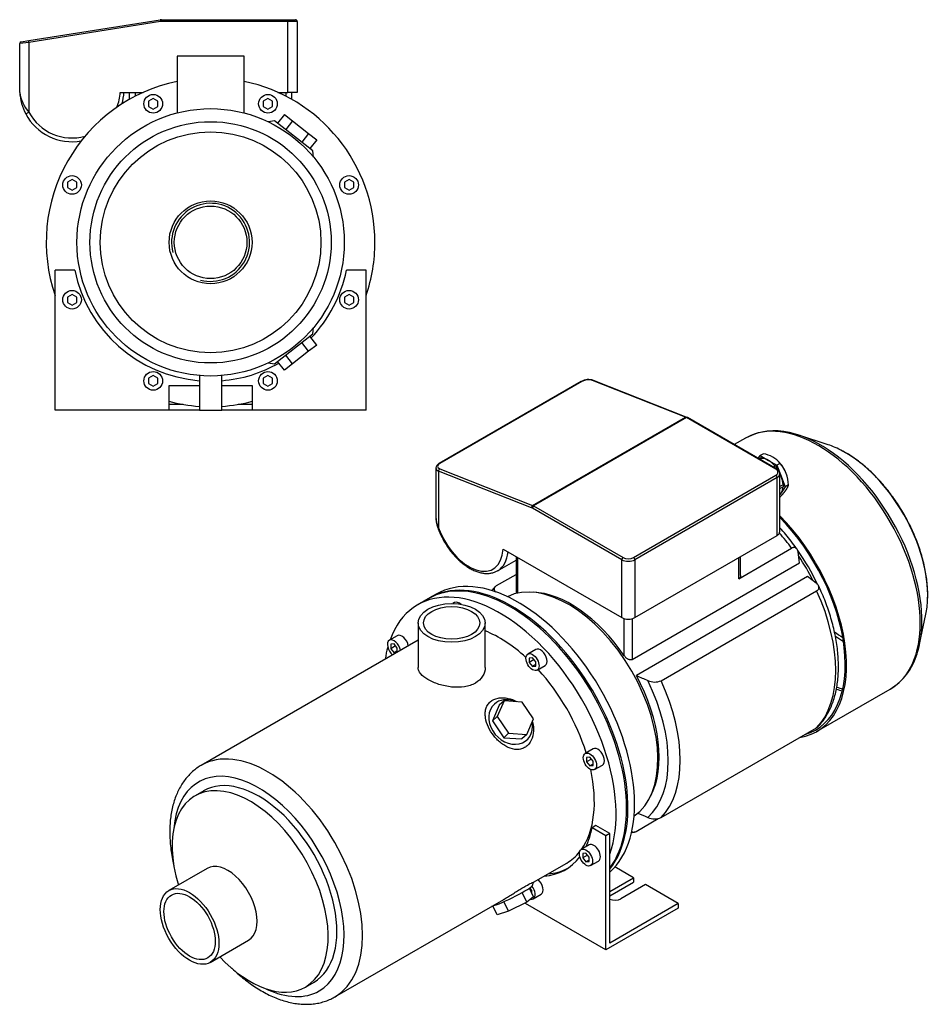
# Model space of a CAD drawing. Header units: millimetres. Extents: x 130 to 1175, y 15 to 805.
# Tile 2 of 2: x 686 to 1175, y 15 to 543. Entities that reach past the tile are written whole.
import ezdxf

# ---------------------------------------------------------------- set-up
doc = ezdxf.new("R2010")
doc.units = ezdxf.units.MM
for name, color, linetype in [('1', 7, 'Continuous'), ('BASETTA_MEC_80_M', 7, 'Continuous'), ('CARCASSA_MEC_80-', 7, 'Continuous'), ('COPRIVENTOLA_MEC', 7, 'Continuous'), ('CORPO_MH_3-5_[7]', 7, 'Continuous'), ('FLANGIA_MOTORE_T', 7, 'Continuous'), ('STAFFA_3-5-9_INT', 7, 'Continuous')]:
    doc.layers.add(name, color=color, linetype=linetype)

# ---------------------------------------------------------------- blocks, each defined once
blk = doc.blocks.new('SE')
at = {"layer": '1', "color": 7, "linetype": 'Continuous'}
for p, q in [((1082.67, 307.5), (1083.73, 309)), ((1084.08, 307.88), (1083.05, 307.28)), ((1084.64, 307.46), (1083.69, 306.91)), ((1085.5, 310.02), (1083.73, 309)), ((1083.73, 309), (1088.22, 306.4)), ((1088.22, 306.4), (1092.71, 303.81)), ((1091.86, 303.39), (1090.82, 302.79)), ((1092.41, 302.57), (1091.81, 302.22)), ((1094.48, 304.83), (1092.71, 303.81)), ((1092.71, 303.81), (1094.96, 298.02)), ((1094.09, 305.32), (1093.76, 305.68)), ((1094.96, 298.02), (1097.2, 292.24)), ((1098.04, 298.42), (1098, 298.55)), ((1095.99, 293.34), (1094.28, 292.36)), ((1094.28, 291.36), (1096.25, 292.5)), ((1097.2, 292.24), (1094.96, 289.04)), ((1098.97, 293.26), (1097.2, 292.24)), ((1094.96, 289.04), (1094.28, 288.08)), ((1094.48, 286.87), (1094.28, 286.75))]:
    blk.add_line(p, q, dxfattribs=at)
for centre, radius, start, end in [((1082.85, 295.05), 15.2, 40.0478, 79.9522), ((1079.81, 292.48), 19.18, 2.3229, 40.0891)]:
    blk.add_arc(centre, radius, start, end, dxfattribs=at)
for centre, major_axis, start_param, end_param in [((1084.33, 307.45), (0.25, -0.433), 1.286268, 3.141593), ((1088.22, 297.42), (-5.5, 9.53), 5.497787, 5.975927), ((1088.22, 297.42), (-5.5, 9.53), 5.019647, 5.497787), ((1092.11, 302.96), (0.25, -0.433), 0.23907, 3.141593), ((1088.22, 297.42), (5.5, -9.53), 1.635585, 1.787137), ((1091.05, 299.06), (5.36, -9.29), 1.19776, 1.943833), ((1088.22, 297.42), (5.5, -9.53), 1.308997, 1.450408), ((1088.22, 297.42), (5.5, -9.53), 0.830857, 1.308997), ((1088.22, 297.42), (5.5, -9.53), 0.261799, 0.718853), ((1096, 292.93), (-0.25, 0.433), 3.141593, 5.520516), ((1088.22, 297.42), (-5.5, 9.53), 3.249564, 3.403392)]:
    blk.add_ellipse(centre, major_axis=major_axis, ratio=0.57735, start_param=start_param, end_param=end_param, dxfattribs=at)
blk.add_open_spline([(1094.48, 286.87), (1095.5, 287.95), (1096.24, 288.82), (1097.08, 289.8), (1097.64, 290.59), (1098.2, 291.39), (1098.53, 292.07), (1098.83, 292.69), (1098.97, 293.26)], degree=2, knots=[0, 0, 0, 0.25, 0.25, 0.5, 0.5, 0.75, 0.75, 1, 1, 1], dxfattribs=at)
at = {"layer": 'BASETTA_MEC_80_M', "color": 7, "linetype": 'Continuous'}
for p, q in [((987.67, 348.83), (911.3, 304.74)), ((988.05, 348.83), (911.69, 304.74)), ((1043.59, 329.67), (993.71, 349.35)), ((1044.06, 329.73), (994.19, 349.41)), ((961.56, 282.32), (1043.59, 329.67)), ((1044.14, 329.41), (962.11, 282.05)), ((1044.64, 329.46), (1044.06, 329.73)), ((1092.11, 301.71), (1044.14, 329.41)), ((1092.61, 301.76), (1044.64, 329.46)), ((909.63, 302.39), (909.63, 276.66)), ((911.69, 301.99), (961.56, 282.32)), ((911.09, 300.71), (911.09, 270.17)), ((960.96, 281.04), (911.09, 300.71)), ((1015.74, 254.35), (1092.11, 298.44)), ((1092.82, 297.22), (1016.45, 253.13)), ((1092.82, 266.19), (1092.82, 297.22)), ((1094.28, 268.23), (1094.28, 299.26)), ((1009.38, 253.13), (961.41, 280.82)), ((962.11, 282.05), (1010.09, 254.35)), ((1016.45, 222.1), (1092.82, 266.19)), ((945.71, 258.86), (1009.38, 222.1)), ((942.77, 247.25), (952.64, 252.95)), ((1009.38, 222.1), (1009.38, 253.13)), ((1016.45, 253.13), (1016.45, 222.1))]:
    blk.add_line(p, q, dxfattribs=at)
for centre, radius, start, end in [((991.61, 341.47), 8.35, 71.9896, 118.1976), ((925.99, 277.03), 16.41, 181.321, 204.7248), ((927.65, 276.22), 18.02, 178.8351, 199.1547)]:
    blk.add_arc(centre, radius, start, end, dxfattribs=at)
for centre, major_axis, ratio, start_param, end_param in [((988.17, 347.96), (0.5, -0.866), 0.57735, 2.513274, 3.141593), ((990.88, 347.72), (3.99, 0.48), 0.480663, 0.728114, 2.29891), ((993.82, 348.48), (-0.367, -0.93), 0.66056, 3.141593, 3.835102), ((1043.7, 328.8), (-0.367, -0.93), 0.66056, 3.140902, 3.835102), ((1044.14, 325.32), (-2.5, 4.33), 0.57735, -0.785398, -0.628319), ((1044.14, 328.59), (-0.5, -0.866), 0.57735, 3.141593, 3.926991), ((914.63, 302.75), (4.99, 0.49), 0.500612, -3.233037, -3.19054), ((914.63, 302.75), (4.99, 0.49), 0.500612, 3.092645, 3.878043), ((914.52, 303.62), (3.99, 0.48), 0.480663, 2.29891, 3.869706), ((911.8, 301.12), (-0.367, -0.93), 0.66056, 3.835102, 5.405899), ((911.8, 303.87), (0.5, -0.866), 0.57735, 2.513274, 3.14141), ((1092.11, 300.89), (-0.5, -0.866), 0.57735, 3.141391, 3.926991), ((1089.28, 300.08), (-4, 0), 0.57735, 2.356194, 3.926991), ((1092.11, 297.63), (-0.5, 0.866), 0.57735, 3.926991, 5.497787), ((1089.28, 299.26), (-5, 0), 0.57735, 2.356194, 3.135077), ((961.67, 281.45), (0.367, 0.93), 0.66056, 0.69351, 2.264306), ((961.41, 277.56), (-2, 3.46), 0.57735, -0.785398, -0.628319), ((962.11, 281.23), (0.5, 0.866), 0.57735, 0.785398, 2.356194), ((962.11, 277.97), (-2.5, 4.33), 0.57735, -0.785398, -0.628319), ((912.5, 270.99), (1.88, 0.68), 0.241502, 3.141197, 3.77881), ((927.35, 270.68), (-13, 22.52), 0.57735, 1.270526, 3.869266), ((1089.28, 268.23), (-5, 0), 0.57735, 2.356194, 3.141593), ((928.77, 271.5), (-14, 24.25), 0.57735, 3.157951, 3.801663), ((1010.09, 253.54), (0.5, 0.866), 0.57735, 0.785398, 2.356194), ((1012.91, 255.99), (-4, 0), 0.57735, 0.785398, 2.356194), ((1015.74, 253.54), (-0.5, 0.866), 0.57735, 3.926991, 5.497787), ((1012.91, 255.17), (5, 0), 0.57735, 3.926991, 5.497787), ((928.77, 271.5), (-14, 24.25), 0.57735, 3.141593, 3.157951), ((1012.91, 224.14), (5, 0), 0.57735, 3.926991, 5.497787)]:
    blk.add_ellipse(centre, major_axis=major_axis, ratio=ratio, start_param=start_param, end_param=end_param, dxfattribs=at)
for points, knots in [([(911.3, 304.74), (911.12, 304.63), (910.68, 304.35), (910.11, 303.8), (909.72, 303.13), (909.68, 302.73), (909.66, 302.55)], [0, 0, 0, 0, 0.179953, 0.533482, 0.816259, 1, 1, 1, 1]), ([(1094.28, 299.23), (1094.28, 299.24), (1094.33, 299.5), (1094.17, 300.09), (1093.78, 300.82), (1093.2, 301.38), (1092.8, 301.64), (1092.61, 301.76)], [0, 0, 0, 0, 0.003055, 0.27653, 0.543634, 0.820587, 1, 1, 1, 1]), ([(910.62, 270.31), (910.81, 269.8), (911.28, 268.54), (912.28, 266.28), (913.58, 263.73), (915.06, 261.25), (916.68, 258.87), (918.42, 256.62), (920.27, 254.53), (922.22, 252.62), (924.24, 250.9), (926.31, 249.4), (928.42, 248.13), (930.55, 247.11), (932.67, 246.36), (934.76, 245.89), (936.79, 245.72), (938.75, 245.83), (940.56, 246.24), (942.02, 246.8), (942.73, 247.26), (943.01, 247.44)], [0, 0, 0, 0, 0.029465, 0.085096, 0.140707, 0.196307, 0.251921, 0.307568, 0.363275, 0.419067, 0.474971, 0.531003, 0.587169, 0.643447, 0.699743, 0.755871, 0.811569, 0.866541, 0.920579, 0.973701, 1, 1, 1, 1])]:
    blk.add_open_spline(points, degree=3, knots=knots, dxfattribs=at)
at = {"layer": 'CARCASSA_MEC_80-', "color": 7, "linetype": 'Continuous'}
for p, q in [((1072.31, 242.95), (1100.62, 259.3)), ((952.64, 254.86), (952.64, 235)), ((953.52, 254.35), (953.52, 235.21)), ((1072.31, 242.95), (1072.31, 254.35)), ((1073.19, 244.67), (1073.19, 254.86)), ((1104.84, 251.46), (1104.11, 257.16)), ((1015.04, 199.61), (1104.84, 251.46)), ((942.19, 239.22), (952.64, 245.26)), ((1109.18, 244.09), (1017.25, 191.02)), ((1113.87, 240.53), (1109.18, 244.09)), ((1030.55, 188.21), (1114.05, 236.41)), ((1010.79, 201.59), (1010.79, 221.53)), ((1015.04, 221.53), (1015.04, 199.61)), ((1030.55, 114.72), (1114.05, 162.93)), ((1017.13, 107.34), (1028.99, 114.18))]:
    blk.add_line(p, q, dxfattribs=at)
for centre, radius, start, end in [((1468.36, 1207.52), 1112.1, 246.06954, 246.41619), ((1027.09, 196.14), 8.65, 244.8351, 293.5594), ((1468.36, 1134.04), 1112.1, 246.11317, 246.41619), ((1027.09, 122.62), 8.62, 244.7509, 293.6436)]:
    blk.add_arc(centre, radius, start, end, dxfattribs=at)
for centre, major_axis, start_param, end_param in [((1069.87, 225.18), (-38.5, 66.68), 4.897433, 5.036342), ((1077.61, 229.65), (-32.5, 56.29), 4.567162, 4.888915), ((1075.49, 228.43), (-33.5, 58.02), 4.611811, 4.840253), ((982.15, 174.54), (-33.5, 58.02), 4.848677, 5.941491), ((1069.87, 225.18), (38.5, -66.68), 0.161239, 1.409558), ((982.15, 174.54), (33.5, -58.02), 0.341695, 1.521821), ((982.89, 174.96), (36.43, -63.11), 0.11977, 1.451026), ((986.37, 176.97), (38.5, -66.68), 0.161239, 1.409558)]:
    blk.add_ellipse(centre, major_axis=major_axis, ratio=0.57735, start_param=start_param, end_param=end_param, dxfattribs=at)
for points, knots in [([(1103.5, 258.87), (1103.41, 259), (1102.46, 260.35), (1100.41, 263.07), (1097.49, 266.68), (1095.4, 269.05), (1094.33, 270.23), (1094.28, 270.28)], [0, 0, 0, 0, 0.0049542, 0.0566574, 0.1083902, 0.1601569, 0.1623099, 0.1623099, 0.1623099, 0.1623099]), ([(1104.11, 257.16), (1104.04, 257.65), (1103.92, 258.08), (1103.65, 258.65), (1103.55, 258.82), (1103.31, 259.13), (1103.17, 259.26), (1102.87, 259.47), (1102.7, 259.56), (1102.34, 259.67), (1102.15, 259.7), (1101.84, 259.7), (1101.74, 259.69), (1101.52, 259.66), (1101.41, 259.63), (1101.08, 259.53), (1100.85, 259.43), (1100.62, 259.3)], [0, 0, 0, 0, 0.25, 0.25, 0.375, 0.375, 0.5, 0.5, 0.625, 0.625, 0.75, 0.75, 0.8125, 0.8125, 0.875, 0.875, 1, 1, 1, 1]), ([(1073.19, 244.66), (1073.19, 244.51), (1073.18, 244.37), (1073.12, 244.05), (1073.07, 243.88), (1072.93, 243.56), (1072.83, 243.41), (1072.6, 243.15), (1072.47, 243.04), (1072.31, 242.95)], [0.5278319, 0.5278319, 0.5278319, 0.5278319, 0.625, 0.625, 0.75, 0.75, 0.875, 0.875, 1, 1, 1, 1]), ([(941.54, 238.7), (940.96, 238.11), (940.34, 237.45), (939.72, 236.72), (939.59, 236.56)], [0, 0, 0, 0, 0.0358942, 0.04580971, 0.04580971, 0.04580971, 0.04580971]), ([(942.19, 239.22), (941.96, 239.09), (941.76, 238.94), (941.42, 238.62), (941.28, 238.45), (941.08, 238.1), (941.01, 237.91), (940.93, 237.54), (940.93, 237.35), (940.97, 236.98), (941.02, 236.79), (941.17, 236.43), (941.27, 236.25), (941.46, 235.99), (941.53, 235.9), (941.61, 235.81)], [0, 0, 0, 0, 0.125, 0.125, 0.25, 0.25, 0.375, 0.375, 0.5, 0.5, 0.625, 0.625, 0.75, 0.75, 0.8156739, 0.8156739, 0.8156739, 0.8156739]), ([(1114.05, 236.41), (1114.28, 236.55), (1114.48, 236.69), (1114.81, 237.01), (1114.95, 237.19), (1115.16, 237.54), (1115.23, 237.72), (1115.3, 238.1), (1115.31, 238.28), (1115.26, 238.66), (1115.21, 238.84), (1115.06, 239.21), (1114.96, 239.39), (1114.72, 239.73), (1114.57, 239.9), (1114.25, 240.23), (1114.07, 240.38), (1113.87, 240.53)], [0, 0, 0, 0, 0.125, 0.125, 0.25, 0.25, 0.375, 0.375, 0.5, 0.5, 0.625, 0.625, 0.75, 0.75, 0.875, 0.875, 1, 1, 1, 1]), ([(1114.69, 163.44), (1115.27, 164.04), (1116.41, 165.23), (1118.15, 167.53), (1119.82, 170.17), (1121.31, 173.04), (1122.59, 176.12), (1123.67, 179.39), (1124.53, 182.85), (1125.17, 186.48), (1125.6, 190.25), (1125.8, 194.17), (1125.77, 198.2), (1125.53, 202.33), (1125.07, 206.55), (1124.39, 210.83), (1123.51, 215.16), (1122.41, 219.53), (1121.12, 223.92), (1119.63, 228.31), (1117.96, 232.66), (1116.38, 236.37), (1115.43, 238.38), (1115.05, 239.17)], [0, 0, 0, 0, 0.035963, 0.083431, 0.131289, 0.17958, 0.228303, 0.277419, 0.326861, 0.37655, 0.42641, 0.476373, 0.526385, 0.5764, 0.626392, 0.676345, 0.726255, 0.776119, 0.825938, 0.875718, 0.925463, 0.97518, 1, 1, 1, 1]), ([(1015.04, 199.61), (1014.87, 199.52), (1014.7, 199.46), (1014.33, 199.39), (1014.13, 199.39), (1013.73, 199.43), (1013.53, 199.47), (1013.13, 199.61), (1012.93, 199.69), (1012.55, 199.9), (1012.36, 200.02), (1012.01, 200.27), (1011.84, 200.42), (1011.51, 200.72), (1011.35, 200.88), (1011.06, 201.22), (1010.92, 201.4), (1010.79, 201.59)], [0, 0, 0, 0, 0.125, 0.125, 0.25, 0.25, 0.375, 0.375, 0.5, 0.5, 0.625, 0.625, 0.75, 0.75, 0.875, 0.875, 1, 1, 1, 1]), ([(1114.72, 163.44), (1114.7, 163.42), (1114.67, 163.4), (1114.48, 163.21), (1114.28, 163.06), (1114.05, 162.93)], [0.8569013, 0.8569013, 0.8569013, 0.8569013, 0.875, 0.875, 1, 1, 1, 1]), ([(1014.52, 106.65), (1014.88, 106.71), (1015.46, 106.81), (1016.01, 106.95), (1016.25, 107.01)], [0.97074991, 0.97074991, 0.97074991, 0.97074991, 0.98871283, 1, 1, 1, 1]), ([(1014.64, 107.34), (1014.67, 107.31), (1014.7, 107.29), (1014.88, 107.16), (1015.05, 107.07), (1015.41, 106.96), (1015.6, 106.93), (1015.91, 106.93), (1016.01, 106.94), (1016.23, 106.98), (1016.34, 107), (1016.67, 107.1), (1016.9, 107.2), (1017.13, 107.34)], [0.4754276, 0.4754276, 0.4754276, 0.4754276, 0.5, 0.5, 0.625, 0.625, 0.75, 0.75, 0.8125, 0.8125, 0.875, 0.875, 1, 1, 1, 1])]:
    blk.add_open_spline(points, degree=3, knots=knots, dxfattribs=at)
at = {"layer": 'COPRIVENTOLA_MEC', "color": 7, "linetype": 'Continuous'}
for p, q in [((1075.85, 318.41), (1069.81, 314.92)), ((1120.16, 314.88), (1104.55, 320.01)), ((1169.34, 207.8), (1172.69, 223.89)), ((1114.01, 160.89), (1153.6, 183.75))]:
    blk.add_line(p, q, dxfattribs=at)
for centre, radius, start, end in [((1091.48, 289.76), 32.62, 76.0698, 117.7426), ((1136.71, 211.52), 32.49, 301.0241, 344.0858)]:
    blk.add_arc(centre, radius, start, end, dxfattribs=at)
for centre, major_axis, start_param, end_param in [((1114.72, 251.08), (38.87, -67.33), 0, 3.131319), ((1114.72, 251.08), (38.87, -67.33), 3.131319, 3.141593), ((1116.02, 251.82), (-38.57, 66.8), 5.521409, 5.805414), ((1116.02, 251.82), (-38.57, 66.8), 3.907761, 5.521409), ((1129.46, 259.59), (31.27, -54.16), -3.893781, -3.715101), ((1129.46, 259.59), (31.27, -54.16), 0.740661, 2.389405), ((1075.14, 228.22), (-38.88, 67.33), 2.929099, 5.142157), ((1075.14, 228.22), (-38.38, 66.47), 3.001796, 5.137313), ((1129.46, 259.59), (31.27, -54.16), 0.573508, 0.740661), ((1116.02, 251.82), (-38.57, 66.8), 3.619788, 3.907761), ((1129.59, 259.66), (30.08, -52.1), -0.926813, -0.820805), ((1129.03, 259.34), (-30.87, 53.47), -4.040299, -3.94069), ((1114.72, 251.08), (-38.38, 66.47), -3.742284, -3.683493), ((1115.59, 251.58), (38.17, -66.11), -0.612418, -0.552378)]:
    blk.add_ellipse(centre, major_axis=major_axis, ratio=0.57735, start_param=start_param, end_param=end_param, dxfattribs=at)
blk.add_open_spline([(1173.64, 232.02), (1173.67, 232.83), (1173.75, 234.62), (1173.63, 237.91), (1173.32, 241.65), (1172.78, 245.5), (1172.03, 249.39), (1171.08, 253.34), (1169.92, 257.3), (1168.57, 261.27), (1167.03, 265.23), (1165.32, 269.16), (1163.43, 273.04), (1161.37, 276.85), (1159.17, 280.58), (1156.81, 284.21), (1154.33, 287.72), (1151.72, 291.1), (1149.01, 294.32), (1146.19, 297.39), (1143.29, 300.27), (1140.32, 302.96), (1137.28, 305.45), (1134.22, 307.71), (1131.12, 309.74), (1129.25, 310.79), (1128.19, 311.38)], degree=3, knots=[0, 0, 0, 0, 0.026595, 0.069171, 0.111739, 0.154283, 0.196799, 0.239283, 0.281736, 0.324162, 0.366564, 0.408948, 0.451319, 0.493682, 0.536042, 0.578406, 0.620778, 0.663162, 0.705566, 0.747994, 0.790453, 0.832947, 0.87548, 0.918055, 0.960672, 1, 1, 1, 1], dxfattribs=at)
at = {"layer": 'CORPO_MH_3-5_[7]', "color": 7, "linetype": 'Continuous'}
for p, q in [((905.5, 232.19), (899.85, 228.92)), ((919.69, 230.13), (918.76, 229.59)), ((900.09, 219.2), (900.09, 195.21)), ((936.09, 195.21), (936.09, 219.2)), ((888.88, 212.34), (884.64, 209.89)), ((900.09, 210.01), (783.65, 142.78)), ((887.14, 207.92), (885.37, 207.76)), ((885.37, 207.76), (885.37, 205.4)), ((887.96, 206.9), (885.37, 205.4)), ((888.91, 205.72), (887.14, 207.92)), ((885.37, 205.4), (887.14, 203.2)), ((888.91, 204.22), (887.14, 203.2)), ((887.14, 203.2), (888.51, 203.33)), ((888.91, 203.55), (888.91, 205.72)), ((963.25, 204.97), (959.01, 202.52)), ((961.51, 200.55), (959.74, 200.39)), ((959.74, 200.39), (959.74, 198.04)), ((962.33, 199.53), (959.74, 198.04)), ((959.74, 198.04), (961.51, 195.84)), ((963.28, 198.35), (961.51, 200.55)), ((963.28, 196.86), (961.51, 195.84)), ((961.51, 195.84), (963.28, 195.99)), ((963.28, 195.99), (963.28, 198.35)), ((964.01, 193.86), (968.25, 196.31)), ((943.61, 175.06), (939.95, 166.66)), ((946.22, 177.41), (942.56, 169.01)), ((946.22, 177.41), (943.61, 175.06)), ((956, 176.77), (946.22, 177.41)), ((962.11, 167.73), (956, 176.77)), ((942.56, 169.01), (939.95, 166.66)), ((939.95, 166.66), (946.06, 157.62)), ((942.56, 169.01), (948.67, 159.97)), ((958.45, 159.33), (962.11, 167.73)), ((948.67, 159.97), (946.06, 157.62)), ((948.67, 159.97), (958.45, 159.33)), ((958.45, 159.33), (955.84, 156.97)), ((946.06, 157.62), (955.84, 156.97)), ((994.06, 151.62), (989.82, 149.17)), ((992.32, 147.19), (990.55, 147.03)), ((990.55, 147.03), (990.55, 144.68)), ((993.14, 146.17), (990.55, 144.68)), ((990.55, 144.68), (992.32, 142.48)), ((994.09, 144.99), (992.32, 147.19)), ((994.09, 143.5), (992.32, 142.48)), ((994.09, 142.64), (994.09, 144.99)), ((994.82, 140.51), (999.06, 142.96)), ((992.32, 142.48), (994.09, 142.64)), ((784.95, 129.1), (780.31, 126.42)), ((962.02, 80.06), (979.85, 90.36)), ((786.83, 87.46), (766.25, 75.58)), ((961.41, 78.27), (962.04, 80.06)), ((958.45, 69.34), (955.94, 74.49)), ((962.11, 72.23), (959.85, 76.87)), ((855.4, 18.51), (946.06, 70.85)), ((948.67, 64.47), (946.16, 69.64)), ((958.45, 69.34), (948.67, 64.47)), ((962.11, 72.23), (958.45, 69.34)), ((942.56, 62.48), (940.21, 67.32)), ((948.67, 64.47), (942.56, 62.48)), ((788.5, 37.04), (809.08, 48.92)), ((839.56, 23.8), (844.2, 26.47))]:
    blk.add_line(p, q, dxfattribs=at)
for centre, major_axis, ratio, start_param, end_param in [((949.63, 155.76), (44.13, -76.43), 0.57735, 0.241164, 3.141593), ((943.97, 152.49), (44.13, -76.43), 0.57735, 0.45581, 3.593987), ((922.19, 225.8), (2.5, -4.33), 0.57735, 2.083393, 3.141593), ((891.38, 208.01), (2.5, -4.33), 0.57735, 1.018715, 3.141593), ((943.97, 152.49), (35.88, -62.14), 0.57735, 2.076031, 2.512145), ((943.97, 152.49), (44.13, -76.43), 0.57735, 3.660226, 3.763049), ((887.14, 205.56), (-2.5, 4.33), 0.57735, 0, 2.122878), ((887.14, 205.56), (-2.5, 4.33), 0.57735, 4.160308, 6.283185), ((965.75, 200.64), (2.5, -4.33), 0.57735, 0, 3.141593), ((943.97, 152.49), (35.88, -62.14), 0.57735, 1.202887, 1.938706), ((949.72, 166.02), (-8.7, 9.66), 0.810411, 0, 4.056698), ((949.72, 166.02), (-8.7, 9.66), 0.810411, 5.253429, 6.283185), ((819.52, 80.64), (-35.88, 62.14), 0.57735, 3.145596, 6.28036), ((996.56, 147.29), (2.5, -4.33), 0.57735, 0, 3.141593), ((819.52, 80.64), (-35.88, 62.14), 0.57735, 6.28036, 6.283185), ((814.57, 77.79), (32.38, -56.08), 0.57735, 0, 3.835482), ((943.97, 152.49), (35.88, -62.14), 0.57735, 0.25816, 1.065562), ((814.57, 77.79), (29.63, -51.31), 0.57735, 0, 3.141593), ((809.93, 75.11), (29.62, -51.31), 0.57735, 0, 4.327423), ((943.97, 152.49), (35.88, -62.14), 0.57735, 0, 0.21901), ((797.96, 68.19), (11.12, -19.27), 0.57735, 0, 3.141593), ((949.72, 72.72), (11.69, 5.69), 0.099506, 3.627919, 6.183016), ((809.93, 75.11), (29.62, -51.31), 0.57735, 5.097355, 6.283185), ((814.57, 77.79), (32.38, -56.08), 0.57735, 5.589296, 6.283185), ((819.52, 80.64), (-35.88, 62.14), 0.57735, 3.141593, 3.145596)]:
    blk.add_ellipse(centre, major_axis=major_axis, ratio=ratio, start_param=start_param, end_param=end_param, dxfattribs=at)
for centre, major_axis in [((918.09, 219.2), (-18, 0)), ((918.09, 219.2), (-15.15, 0)), ((961.51, 198.19), (-2.5, 4.33)), ((992.32, 144.84), (-2.5, 4.33)), ((777.38, 56.31), (11.13, -19.27)), ((777.38, 56.31), (9.74, -16.87))]:
    blk.add_ellipse(centre, major_axis=major_axis, ratio=0.57735, dxfattribs=at)
for points, knots in [([(936.09, 195.21), (936.09, 195.21), (936.09, 195.21), (936.09, 193.61), (935.62, 192), (933.84, 189.15), (932.49, 187.88), (929.99, 186.44), (929.06, 186.02), (927.1, 185.36), (926.07, 185.11), (922.79, 184.59), (920.45, 184.57), (916.91, 184.94), (915.75, 185.12), (913.45, 185.61), (912.31, 185.91), (910.13, 186.6), (909.1, 186.99), (907.13, 187.84), (906.2, 188.3), (903.7, 189.75), (902.36, 190.81), (901.01, 192.43), (900.66, 192.99), (900.21, 194.09), (900.09, 194.65), (900.09, 195.2), (900.09, 195.21), (900.09, 195.21)], [0.1249858, 0.1249858, 0.1249858, 0.1249858, 0.125, 0.125, 0.1875, 0.1875, 0.25, 0.25, 0.28125, 0.28125, 0.3125, 0.3125, 0.375, 0.375, 0.40625, 0.40625, 0.4375, 0.4375, 0.46875, 0.46875, 0.5, 0.5, 0.5625, 0.5625, 0.59375, 0.59375, 0.625, 0.625, 0.6251231, 0.6251231, 0.6251231, 0.6251231]), ([(958.59, 153.3), (957.99, 152.77), (957.33, 152.34), (955.93, 151.7), (955.17, 151.47), (952.83, 151.15), (951.18, 151.37), (948.76, 152.21), (947.95, 152.58), (946.39, 153.45), (945.63, 153.95), (943.41, 155.66), (942.05, 157), (939.65, 160.02), (938.64, 161.62), (937.06, 164.99), (936.52, 166.67), (936.14, 169.18), (936.09, 169.99), (936.15, 171.56), (936.26, 172.34), (936.66, 173.8), (936.95, 174.48), (937.71, 175.74), (938.19, 176.33), (939.88, 177.84), (941.36, 178.54), (943.85, 179.02), (944.74, 179.09), (946.52, 179.04), (947.43, 178.93), (949.91, 178.39), (951.46, 177.8), (952.91, 177)], [0, 0, 0, 0, 0.03125, 0.03125, 0.0625, 0.0625, 0.125, 0.125, 0.15625, 0.15625, 0.1875, 0.1875, 0.25, 0.25, 0.3125, 0.3125, 0.375, 0.375, 0.40625, 0.40625, 0.4375, 0.4375, 0.46875, 0.46875, 0.5, 0.5, 0.5625, 0.5625, 0.59375, 0.59375, 0.625, 0.625, 0.6792325, 0.6792325, 0.6792325, 0.6792325]), ([(961.49, 166.18), (961.8, 165.02), (961.99, 163.83), (962.11, 160.85), (961.86, 159.03), (960.71, 155.82), (959.79, 154.37), (958.59, 153.3)], [0.8346005, 0.8346005, 0.8346005, 0.8346005, 0.875, 0.875, 0.9375, 0.9375, 1, 1, 1, 1]), ([(783.78, 142.83), (783.54, 142.7), (782.53, 142.17), (780.68, 140.86), (778.45, 139.01), (776.37, 136.89), (774.48, 134.55), (772.78, 131.98), (771.27, 129.2), (769.97, 126.21), (768.87, 123.02), (768, 119.65), (767.34, 116.1), (766.91, 112.41), (766.71, 108.58), (766.74, 104.63), (766.99, 100.6), (767.47, 96.48), (768.13, 92.47), (768.69, 89.83), (768.98, 88.6)], [0, 0, 0, 0, 0.0048409, 0.0241493, 0.0434504, 0.0628185, 0.082328, 0.1020382, 0.1219879, 0.1421915, 0.1626394, 0.1833018, 0.2041355, 0.225093, 0.246129, 0.2672057, 0.2882914, 0.3093644, 0.3304146, 0.3488866, 0.3488866, 0.3488866, 0.3488866]), ([(946.05, 70.85), (946.12, 70.89), (946.19, 70.93), (947.03, 71.42), (947.81, 71.88), (949.4, 72.86), (950.22, 73.37), (951.84, 74.38), (952.64, 74.89), (954.23, 75.87), (955.02, 76.36), (957.23, 77.69), (958.56, 78.44), (960.1, 79.24), (960.54, 79.45), (961.25, 79.78), (961.53, 79.9), (961.95, 80.07), (962.06, 80.1), (962.05, 80.09)], [0.3721818, 0.3721818, 0.3721818, 0.3721818, 0.375, 0.375, 0.40625, 0.40625, 0.4375, 0.4375, 0.46875, 0.46875, 0.5, 0.5, 0.5625, 0.5625, 0.59375, 0.59375, 0.625, 0.625, 0.6619883, 0.6619883, 0.6619883, 0.6619883]), ([(800.06, 33.93), (800.1, 33.89), (801.19, 32.84), (803.36, 30.84), (806.61, 28.12), (809.94, 25.6), (813.31, 23.32), (816.72, 21.27), (820.16, 19.47), (823.62, 17.93), (827.07, 16.67), (830.51, 15.68), (833.91, 14.99), (837.25, 14.59), (840.52, 14.49), (843.69, 14.68), (846.75, 15.17), (849.69, 15.93), (852.44, 16.98), (854.46, 17.92), (855.38, 18.51), (855.55, 18.62)], [0.6435161, 0.6435161, 0.6435161, 0.6435161, 0.644372, 0.6653868, 0.686439, 0.707531, 0.7286626, 0.7498304, 0.7710257, 0.7922296, 0.8134102, 0.8345286, 0.8555362, 0.8763787, 0.8970038, 0.9173714, 0.937463, 0.9572873, 0.97688, 0.9963004, 1, 1, 1, 1])]:
    blk.add_open_spline(points, degree=3, knots=knots, dxfattribs=at)
at = {"layer": 'FLANGIA_MOTORE_T', "color": 7, "linetype": 'Continuous'}
blk.add_line((909.75, 234.64), (906.21, 232.6), dxfattribs=at)
for centre, major_axis, start_param, end_param in [((950.34, 156.17), (44.12, -76.43), 0.219659, 3.149605), ((953.87, 158.21), (44.12, -76.43), 0.121401, 3.141593), ((980.74, 173.72), (34, -58.89), 0.037781, 3.103812)]:
    blk.add_ellipse(centre, major_axis=major_axis, ratio=0.57735, start_param=start_param, end_param=end_param, dxfattribs=at)
at = {"layer": 'STAFFA_3-5-9_INT', "color": 7, "linetype": 'Continuous'}
for p, q in [((995.57, 110.46), (993.45, 109.23)), ((1000.89, 104.93), (993.45, 109.23)), ((1003.01, 106.16), (995.57, 110.46)), ((1003.01, 106.16), (1000.89, 104.93)), ((1003.01, 47.37), (1003.01, 106.16)), ((1000.89, 43.7), (1000.89, 104.93)), ((991.94, 100.08), (987.7, 97.64)), ((990.2, 95.66), (988.43, 95.5)), ((988.43, 95.5), (988.43, 93.15)), ((991.96, 93.46), (990.2, 95.66)), ((991.02, 94.64), (988.43, 93.15)), ((988.43, 93.15), (990.2, 90.95)), ((991.96, 91.97), (990.2, 90.95)), ((990.2, 90.95), (991.96, 91.11)), ((991.96, 91.11), (991.96, 93.46)), ((992.7, 88.97), (996.94, 91.42)), ((1015.74, 82.48), (1005.77, 88.24)), ((1003.01, 75.13), (1015.74, 82.48)), ((1003.01, 72.68), (1015.74, 80.03)), ((1015.74, 82.48), (1015.74, 80.03)), ((960.21, 76.86), (959.93, 76.7)), ((961.16, 75.68), (960.07, 77.03)), ((961.16, 74.18), (961.16, 75.68)), ((961.16, 74.18), (961.16, 74.18)), ((1022.11, 78.81), (1008.95, 71.21)), ((1039.78, 68.6), (1022.11, 78.81)), ((957.76, 68.6), (957.76, 69)), ((961.89, 71.19), (966.13, 73.64)), ((1000.89, 43.7), (957.76, 68.6)), ((1039.78, 66.15), (1000.89, 43.7)), ((1039.78, 68.6), (1003.01, 47.37)), ((1039.78, 68.6), (1039.78, 66.15))]:
    blk.add_line(p, q, dxfattribs=at)
for centre, major_axis, start_param, end_param in [((941.85, 151.27), (-37.25, 64.52), 3.514775, 3.724263), ((994.44, 95.75), (-2.5, 4.33), 3.141593, 6.283185), ((941.85, 151.27), (-37.25, 64.52), 2.869041, 3.382098), ((943.97, 152.49), (-37.25, 64.52), 2.869041, 3.113115), ((963.63, 77.97), (-2.5, 4.33), 3.141593, 5.26447), ((959.39, 75.52), (2.5, -4.33), 0, 1.815566), ((959.39, 75.52), (2.5, -4.33), 5.830585, 6.283185), ((1005.77, 73.05), (4.5, 0), 4.052757, 5.497787)]:
    blk.add_ellipse(centre, major_axis=major_axis, ratio=0.57735, start_param=start_param, end_param=end_param, dxfattribs=at)
blk.add_ellipse((990.2, 93.3), major_axis=(2.5, -4.33), ratio=0.57735, dxfattribs=at)
blk = doc.blocks.new('SE4')
at = {"layer": 'BASETTA_MEC_80_M', "color": 7, "linetype": 'Continuous'}
for p, q in [((691, 531.75), (761.54, 542.93)), ((761.69, 541.94), (691.16, 530.77)), ((761.54, 542.93), (761.69, 541.94)), ((762.32, 542.99), (830.16, 542.99)), ((762.32, 542.99), (762.32, 541.99)), ((830.16, 541.99), (762.32, 541.99)), ((830.16, 542.99), (834.16, 542.99)), ((830.16, 542.99), (830.16, 541.99)), ((830.16, 503.99), (830.16, 541.99)), ((835.16, 541.99), (830.16, 541.99)), ((835.16, 541.99), (835.16, 503.99)), ((691.16, 530.77), (686.16, 530.13)), ((686.16, 503.99), (686.16, 530.13)), ((687, 531.12), (691, 531.75)), ((691.16, 530.77), (691, 531.75)), ((691.16, 530.77), (691.16, 493.36)), ((686.23, 503.99), (686.16, 503.99)), ((686.2, 503.99), (686.23, 503.99)), ((740.12, 503.99), (752.5, 503.99)), ((824.83, 503.99), (830.16, 503.99)), ((835.16, 503.99), (830.16, 503.99)), ((689.39, 492.43), (691.16, 493.36))]:
    blk.add_line(p, q, dxfattribs=at)
for centre, radius, start, end in [((762.32, 537.99), 5, 90, 99), ((762.32, 537.99), 4, 90, 99), ((834.16, 541.99), 1, 0, 90), ((687.16, 530.13), 1, 99, 180), ((714.16, 505.49), 28, 183.0709, 207.7958), ((705.14, 506.3), 19.05, 186.9804, 222.7855), ((714.16, 505.49), 26, 338.6125, 356.6926), ((714.16, 505.49), 28, 344.1038, 356.9291), ((714.16, 505.49), 28, 207.7958, 280.4088), ((714.16, 505.49), 26, 207.7958, 285.9001)]:
    blk.add_arc(centre, radius, start, end, dxfattribs=at)
at = {"layer": 'CARCASSA_MEC_80-', "color": 7, "linetype": 'Continuous'}
for p, q in [((745.16, 500.27), (745.16, 503.99)), ((748.16, 503.99), (748.16, 501.89)), ((829.16, 501.89), (829.16, 503.99)), ((832.16, 503.99), (832.16, 500.27))]:
    blk.add_line(p, q, dxfattribs=at)
at = {"layer": 'CORPO_MH_3-5_[7]', "color": 7, "linetype": 'Continuous'}
for p, q in [((806.66, 523.49), (770.66, 523.49)), ((770.66, 523.49), (770.66, 492.95)), ((806.66, 492.96), (806.66, 523.49)), ((757.86, 500.75), (755.36, 499.3)), ((755.36, 499.3), (755.36, 496.42)), ((760.36, 499.3), (757.86, 500.75)), ((760.36, 496.42), (760.36, 499.3)), ((819.47, 500.75), (816.97, 499.3)), ((816.97, 499.3), (816.97, 496.42)), ((821.97, 499.3), (819.47, 500.75)), ((821.97, 496.42), (821.97, 499.3)), ((755.36, 496.42), (757.86, 494.97)), ((757.86, 494.97), (760.36, 496.42)), ((816.97, 496.42), (819.47, 494.97)), ((819.47, 494.97), (821.97, 496.42)), ((828.35, 492.1), (824.65, 487.37)), ((828.35, 492.1), (832.67, 488.72)), ((823.05, 488.62), (819.69, 488.21)), ((843.54, 472.61), (823.05, 488.62)), ((832.67, 488.72), (828.97, 483.99)), ((832.67, 488.72), (841.31, 481.97)), ((841.31, 481.97), (837.62, 477.24)), ((841.31, 481.97), (845.64, 478.59)), ((845.64, 478.59), (841.94, 473.86)), ((843.96, 469.23), (843.54, 472.61)), ((714.29, 457.18), (711.79, 455.74)), ((711.79, 455.74), (711.79, 452.85)), ((716.79, 455.74), (714.29, 457.18)), ((716.79, 452.85), (716.79, 455.74)), ((863.03, 457.18), (860.53, 455.74)), ((860.53, 455.74), (860.53, 452.85)), ((865.53, 455.74), (863.03, 457.18)), ((865.53, 452.85), (865.53, 455.74)), ((711.79, 452.85), (714.29, 451.41)), ((714.29, 451.41), (716.79, 452.85)), ((860.53, 452.85), (863.03, 451.41)), ((863.03, 451.41), (865.53, 452.85)), ((843.54, 374.36), (843.95, 377.72)), ((823.05, 358.35), (843.54, 374.36)), ((845.64, 368.38), (841.94, 373.11)), ((841.31, 365), (832.67, 358.25)), ((841.31, 365), (837.62, 369.73)), ((845.64, 368.38), (841.31, 365)), ((828.35, 354.87), (824.65, 359.6)), ((832.67, 358.25), (828.97, 362.98)), ((819.66, 358.77), (823.05, 358.35)), ((832.67, 358.25), (828.35, 354.87)), ((782.66, 351.99), (782.66, 333.49)), ((794.66, 333.49), (794.66, 351.99)), ((782.66, 333.49), (794.66, 333.49))]:
    blk.add_line(p, q, dxfattribs=at)
for centre, radius in [((757.86, 497.86), 5), ((819.47, 497.86), 5), ((788.66, 423.49), 71.75), ((788.66, 423.49), 64.75), ((788.66, 423.49), 59.25), ((714.29, 454.29), 5), ((863.03, 454.29), 5), ((788.66, 423.49), 22.25), ((788.66, 423.49), 19.48)]:
    blk.add_circle(centre, radius, dxfattribs=at)
for radius, start, end in [(88.25, 101.769, 198.884), (88.25, 0, 78.231), (20.95, 255, 195), (88.25, 341.116, 0), (88.25, 255.2289, 266.1015), (88.25, 273.8985, 284.7711)]:
    blk.add_arc((788.66, 423.49), radius, start, end, dxfattribs=at)
at = {"layer": 'STAFFA_3-5-9_INT', "color": 7, "linetype": 'Continuous'}
for p, q in [((705.16, 333.49), (705.16, 408.49)), ((715.69, 408.49), (705.16, 408.49)), ((872.16, 408.49), (861.64, 408.49)), ((872.16, 333.49), (872.16, 408.49)), ((714.29, 395.57), (711.79, 394.12)), ((711.79, 394.12), (711.79, 391.24)), ((711.79, 391.24), (714.29, 389.79)), ((716.79, 394.12), (714.29, 395.57)), ((714.29, 389.79), (716.79, 391.24)), ((716.79, 391.24), (716.79, 394.12)), ((863.03, 395.57), (860.53, 394.12)), ((860.53, 394.12), (860.53, 391.24)), ((860.53, 391.24), (863.03, 389.79)), ((865.53, 394.12), (863.03, 395.57)), ((863.03, 389.79), (865.53, 391.24)), ((865.53, 391.24), (865.53, 394.12)), ((757.86, 352), (755.36, 350.56)), ((755.36, 350.56), (755.36, 347.67)), ((760.36, 350.56), (757.86, 352)), ((760.36, 347.67), (760.36, 350.56)), ((819.47, 352), (816.97, 350.56)), ((816.97, 350.56), (816.97, 347.67)), ((821.97, 350.56), (819.47, 352)), ((821.97, 347.67), (821.97, 350.56)), ((755.36, 347.67), (757.86, 346.23)), ((757.86, 346.23), (760.36, 347.67)), ((782.66, 346.49), (766.16, 346.49)), ((766.16, 346.49), (766.16, 333.49)), ((811.16, 346.49), (794.66, 346.49)), ((811.16, 333.49), (811.16, 346.49)), ((816.97, 347.67), (819.47, 346.23)), ((819.47, 346.23), (821.97, 347.67)), ((766.16, 333.49), (705.16, 333.49)), ((773.86, 336.49), (766.16, 336.49)), ((782.66, 333.49), (766.16, 333.49)), ((811.16, 333.49), (794.66, 333.49)), ((811.16, 336.49), (803.46, 336.49)), ((872.16, 333.49), (811.16, 333.49))]:
    blk.add_line(p, q, dxfattribs=at)
for centre in [(714.29, 392.68), (863.03, 392.68), (757.86, 349.11), (819.47, 349.11)]:
    blk.add_circle(centre, 5, dxfattribs=at)
for start, end in [(191.6155, 265.3806), (316.4672, 348.3845), (274.6194, 299.5328)]:
    blk.add_arc((788.66, 423.49), 74.5, start, end, dxfattribs=at)

msp = doc.modelspace()

# ---------------------------------------------------------------- block references
for name in ['SE4', 'SE']:
    msp.add_blockref(name, (0, 0))

doc.saveas('drawing.dxf')
